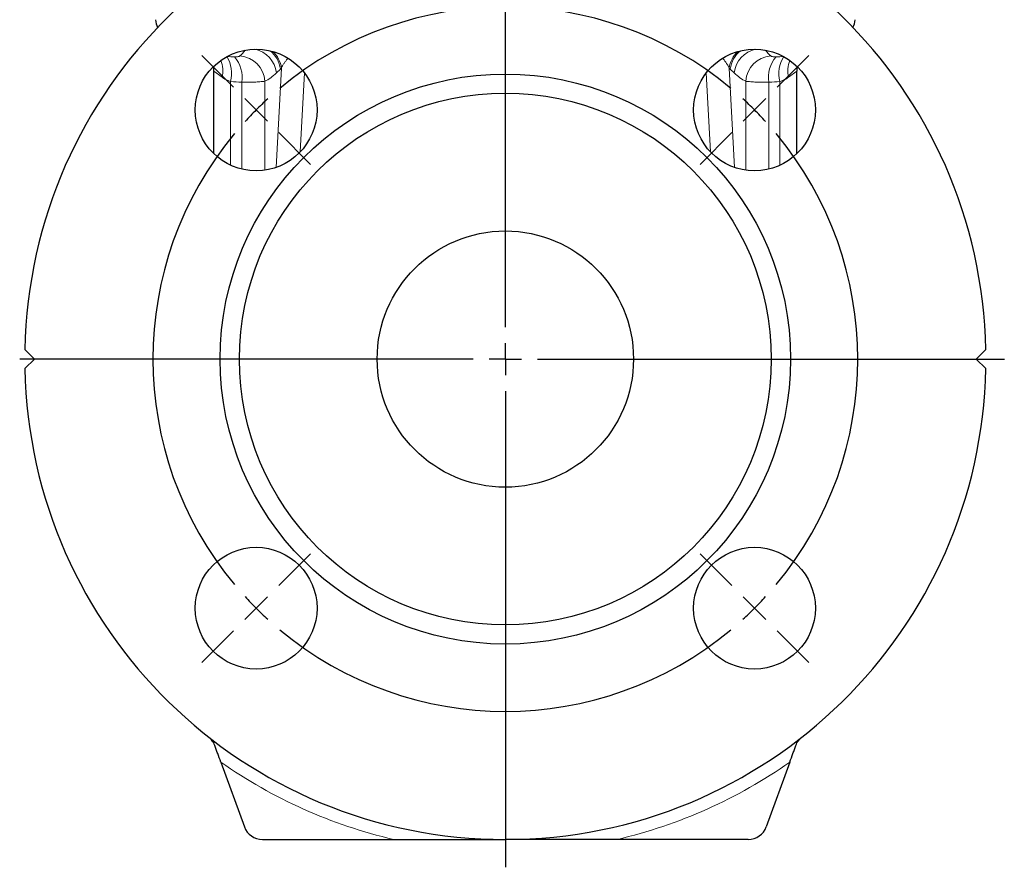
# Model space of a CAD drawing. Header units: millimetres. Extents: x -228 to 529, y -238 to 312.
# Tile 2 of 5: x -228 to -74, y 41 to 174. Entities that reach past the tile are written whole.
import ezdxf

# ---------------------------------------------------------------- set-up
doc = ezdxf.new("R2010")
doc.units = ezdxf.units.MM
doc.layers.add('FORMAT', color=7, linetype='Continuous')

# ---------------------------------------------------------------- blocks, each defined once
blk = doc.blocks.new('SW_CENTERMARKSYMBOL_0')
at = {"layer": 'FORMAT', "color": 0}
for p, q in [((0, 5), (0, 190.85)), ((0, 0), (0, 2.5)), ((-5, 0), (-75.79, 0)), ((0, 0), (-2.5, 0)), ((0, 0), (0, -2.5)), ((0, 0), (2.5, 0)), ((5, 0), (77.88, 0)), ((0, -5), (0, -79.35))]:
    blk.add_line(p, q, dxfattribs=at)
blk = doc.blocks.new('SW_CENTERMARKSYMBOL_1')
at = {"layer": 'FORMAT', "color": 0}
for p, q in [((-81.32, 3.54), (-86.27, 8.49)), ((3.54, 3.54), (8.49, 8.49)), ((-77.78, 0), (-79.55, 1.77)), ((-38.89, -33.89), (-38.89, 2.5)), ((0, 0), (1.77, 1.77)), ((-77.78, 0), (-76.01, -1.77)), ((0, 0), (-1.77, -1.77)), ((-74.25, -3.54), (-69.3, -8.49)), ((-3.54, -3.54), (-8.49, -8.49)), ((-38.89, -38.89), (-38.89, -36.39)), ((-43.89, -38.89), (-80.28, -38.89)), ((-38.89, -38.89), (-41.39, -38.89)), ((-38.89, -38.89), (-38.89, -41.39)), ((-38.89, -38.89), (-36.39, -38.89)), ((-33.89, -38.89), (2.5, -38.89)), ((-38.89, -43.89), (-38.89, -80.28)), ((-74.25, -74.25), (-69.3, -69.3)), ((-3.54, -74.25), (-8.49, -69.3)), ((-77.78, -77.78), (-76.01, -76.01)), ((0, -77.78), (-1.77, -76.01)), ((-77.78, -77.78), (-79.55, -79.55)), ((0, -77.78), (1.77, -79.55)), ((-81.32, -81.32), (-86.27, -86.27)), ((3.54, -81.32), (8.49, -86.27))]:
    blk.add_line(p, q, dxfattribs=at)
for start, end in [(50.2087, 129.7913), (132.3956, 135), (45, 47.6044), (135, 137.6044), (42.3956, 45), (140.2087, 219.7913), (320.2087, 39.7913), (222.3956, 225), (315, 317.6044), (225, 227.6044), (312.3956, 315), (230.2087, 309.7913)]:
    blk.add_arc((-38.89, -38.89), 55, start, end, dxfattribs=at)

msp = doc.modelspace()

# ---------------------------------------------------------------- linework, layer by layer
at = {"color": 8, "linetype": 'Continuous', "lineweight": 18}
for p, q in [((-187.83, 150.76), (-186.99, 166.27)), ((-187.15, 166.12), (-187.76, 165.52)), ((-116.26, 150.76), (-117.1, 166.27)), ((-116.94, 166.12), (-116.33, 165.52)), ((-196.25, 164.83), (-197.54, 165.77)), ((-183.4, 165.52), (-184.06, 153.18)), ((-120.69, 165.52), (-120.03, 153.18)), ((-107.84, 164.83), (-106.54, 165.77)), ((-194.91, 164.19), (-194.91, 151.11)), ((-193.17, 150.5), (-193.17, 164.06)), ((-189.59, 164.21), (-189.59, 150.33)), ((-114.5, 164.21), (-114.5, 150.33)), ((-110.91, 150.5), (-110.91, 164.06)), ((-109.18, 164.19), (-109.18, 151.11))]:
    msp.add_line(p, q, dxfattribs=at)
at = {"color": 7, "linetype": 'Continuous', "lineweight": 25}
for p, q in [((-197.54, 152.91), (-197.54, 165.77)), ((-106.54, 152.91), (-106.54, 165.77)), ((-225.54, 120.84), (-227.03, 122.33)), ((-78.54, 120.84), (-77.06, 122.33)), ((-227.03, 119.36), (-225.54, 120.84)), ((-77.06, 119.36), (-78.54, 120.84)), ((-196.44, 57.93), (-192.76, 47.82)), ((-107.64, 57.93), (-111.33, 47.82)), ((-189.94, 45.84), (-169.48, 45.84)), ((-114.14, 45.84), (-134.61, 45.84))]:
    msp.add_line(p, q, dxfattribs=at)
for centre, radius in [((-190.93, 159.73), 9.5), ((-113.15, 159.73), 9.5), ((-152.04, 120.84), 44.5), ((-152.04, 120.84), 41.5), ((-152.04, 120.84), 20), ((-190.93, 81.95), 9.5), ((-113.15, 81.95), 9.5)]:
    msp.add_circle(centre, radius, dxfattribs=at)
for centre, radius, start, end in [((-152.04, 120.84), 75, 1.1348, 178.8652), ((-203.63, 173.98), 3, 183, 207.0323), ((-100.46, 173.98), 3, 332.9677, 357), ((-201.54, 165.77), 4, 0, 10.3761), ((-102.54, 165.77), 4, 169.6239, 180), ((-152.04, 120.84), 75, 181.1348, 358.8652), ((-189.94, 48.84), 3, 200, 270), ((-114.14, 48.84), 3, 270, 340)]:
    msp.add_arc(centre, radius, start, end, dxfattribs=at)
at = {"color": 8, "linetype": 'Continuous', "lineweight": 18}
for centre, radius, start, end in [((-192.09, 164.98), 4.36, 7.1948, 77.132), ((-112, 164.98), 4.36, 102.868, 172.8052), ((-199.67, 165.44), 4.92, 345.2493, 32.1791), ((-197.93, 164.84), 4.82, 350.6106, 41.2386), ((-193.71, 164.04), 4.13, 2.4709, 86.6083), ((-191.45, 165.58), 4.34, 7.1125, 51.7188), ((-191.26, 165.73), 4.31, 7.1405, 46.6714), ((-112.82, 165.73), 4.31, 133.3286, 172.8595), ((-112.64, 165.58), 4.34, 128.2812, 172.8875), ((-110.37, 164.04), 4.13, 93.3917, 177.5291), ((-106.16, 164.84), 4.82, 138.7614, 189.3894), ((-104.42, 165.44), 4.92, 147.8209, 194.7507), ((-200.53, 165.82), 4.4, 346.9902, 21.9538), ((-103.55, 165.82), 4.4, 158.0462, 193.0098), ((-152.04, 120.84), 77, 234.786, 256.9126), ((-152.04, 120.84), 77, 283.0874, 305.214)]:
    msp.add_arc(centre, radius, start, end, dxfattribs=at)
for centre, major_axis, ratio, start_param, end_param in [((-194.08, 180.08), (0.75, 12.43), 0.349639, 3.449998, 3.647236), ((-110.01, 180.08), (-0.75, 12.43), 0.349639, 2.635949, 2.833187), ((-194.43, 180.21), (-2.17, 12.03), 0.926865, 2.860763, 2.960623), ((-109.65, 180.21), (2.17, 12.03), 0.926865, 3.322563, 3.422422), ((-190.32, 180.08), (1.58, 16.32), 0.486817, 3.428732, 3.659681), ((-113.77, 180.08), (-1.58, 16.32), 0.486817, 2.623504, 2.854454), ((-193.06, 180.21), (-0.68, 16.14), 0.931339, 2.973071, 3.088931), ((-111.02, 180.21), (0.68, 16.14), 0.931339, 3.194254, 3.310115)]:
    msp.add_ellipse(centre, major_axis=major_axis, ratio=ratio, start_param=start_param, end_param=end_param, dxfattribs=at)
for points, knots in [([(-194.3, 168.02), (-194.19, 168.02), (-194.09, 168.02), (-193.9, 168.03), (-193.82, 168.05), (-193.61, 168.08), (-193.52, 168.12), (-193.47, 168.16)], [0, 0, 0, 0, 0.25, 0.25, 0.5, 0.5, 1, 1, 1, 1]), ([(-185.96, 167.82), (-185.98, 167.79), (-186.11, 167.64), (-186.32, 167.37), (-186.58, 167), (-186.81, 166.63), (-186.93, 166.39), (-186.99, 166.27)], [0, 0, 0, 0, 0.051858, 0.286778, 0.521702, 0.760861, 1, 1, 1, 1]), ([(-118.13, 167.82), (-118.1, 167.79), (-117.97, 167.64), (-117.77, 167.37), (-117.51, 167), (-117.28, 166.63), (-117.16, 166.39), (-117.1, 166.27)], [0, 0, 0, 0, 0.051858, 0.286778, 0.521702, 0.760861, 1, 1, 1, 1]), ([(-109.78, 168.02), (-109.9, 168.02), (-110, 168.02), (-110.19, 168.03), (-110.27, 168.05), (-110.48, 168.08), (-110.57, 168.12), (-110.62, 168.16)], [0, 0, 0, 0, 0.25, 0.25, 0.5, 0.5, 1, 1, 1, 1]), ([(-194.91, 164.19), (-195.17, 164.26), (-195.41, 164.36), (-195.86, 164.57), (-196.06, 164.7), (-196.25, 164.83)], [0, 0, 0, 0, 0.5, 0.5, 1, 1, 1, 1]), ([(-109.18, 164.19), (-108.91, 164.26), (-108.68, 164.36), (-108.23, 164.57), (-108.02, 164.7), (-107.84, 164.83)], [0, 0, 0, 0, 0.5, 0.5, 1, 1, 1, 1]), ([(-189.59, 164.21), (-189.74, 164.19), (-189.93, 164.17), (-190.4, 164.13), (-190.68, 164.11), (-191.29, 164.08), (-191.64, 164.07), (-192.37, 164.06), (-192.76, 164.06), (-193.17, 164.06)], [0, 0, 0, 0, 0.25, 0.25, 0.5, 0.5, 0.75, 0.75, 1, 1, 1, 1]), ([(-114.5, 164.21), (-114.35, 164.19), (-114.16, 164.17), (-113.68, 164.13), (-113.41, 164.11), (-112.8, 164.08), (-112.45, 164.07), (-111.72, 164.06), (-111.33, 164.06), (-110.91, 164.06)], [0, 0, 0, 0, 0.25, 0.25, 0.5, 0.5, 0.75, 0.75, 1, 1, 1, 1])]:
    msp.add_open_spline(points, degree=3, knots=knots, dxfattribs=at)
for points in [[(-186.99, 166.27), (-187.04, 166.22), (-187.1, 166.17), (-187.15, 166.12)], [(-117.1, 166.27), (-117.04, 166.22), (-116.99, 166.17), (-116.94, 166.12)]]:
    msp.add_open_spline(points, degree=3, dxfattribs=at)
at = {"color": 7, "linetype": 'Continuous', "lineweight": 25}
for points, knots in [([(-197.38, 60.51), (-197.48, 60.79), (-197.62, 61.04), (-197.86, 61.37), (-197.95, 61.47), (-198.14, 61.67), (-198.24, 61.76), (-198.35, 61.84)], [0, 0, 0, 0, 0.5, 0.5, 0.75, 0.75, 1, 1, 1, 1]), ([(-106.71, 60.51), (-106.6, 60.79), (-106.47, 61.04), (-106.22, 61.37), (-106.14, 61.47), (-105.95, 61.67), (-105.84, 61.76), (-105.74, 61.84)], [0, 0, 0, 0, 0.5, 0.5, 0.75, 0.75, 1, 1, 1, 1]), ([(-196.44, 57.93), (-196.61, 58.39), (-196.77, 58.83), (-197.01, 59.48), (-197.09, 59.7), (-197.24, 60.12), (-197.31, 60.32), (-197.38, 60.51)], [0, 0, 0, 0, 0.5, 0.5, 0.75, 0.75, 1, 1, 1, 1]), ([(-107.64, 57.93), (-107.48, 58.39), (-107.32, 58.83), (-107.08, 59.48), (-107, 59.7), (-106.85, 60.12), (-106.77, 60.32), (-106.71, 60.51)], [0, 0, 0, 0, 0.5, 0.5, 0.75, 0.75, 1, 1, 1, 1]), ([(-169.48, 45.84), (-168.01, 45.84), (-166.55, 45.84), (-163.63, 45.84), (-162.18, 45.84), (-157.82, 45.84), (-154.94, 45.84), (-152.04, 45.84)], [0, 0, 0, 0, 0.25, 0.25, 0.5, 0.5, 1, 1, 1, 1]), ([(-134.61, 45.84), (-136.07, 45.84), (-137.54, 45.84), (-140.46, 45.84), (-141.91, 45.84), (-146.27, 45.84), (-149.15, 45.84), (-152.04, 45.84)], [0, 0, 0, 0, 0.25, 0.25, 0.5, 0.5, 1, 1, 1, 1])]:
    msp.add_open_spline(points, degree=3, knots=knots, dxfattribs=at)

# ---------------------------------------------------------------- block references
at = {"layer": 'FORMAT'}
for name, p in [('SW_CENTERMARKSYMBOL_0', (-152.04, 120.84)), ('SW_CENTERMARKSYMBOL_1', (-113.15, 159.73))]:
    msp.add_blockref(name, p, dxfattribs=at)

doc.saveas('drawing.dxf')
